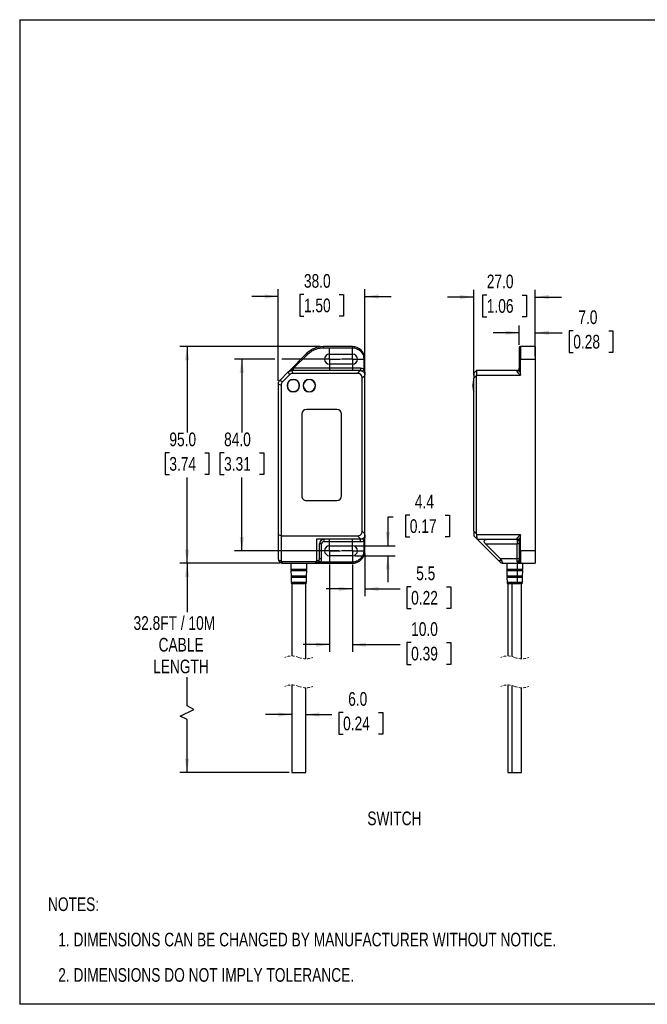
# Model space of a CAD drawing. Header units: millimetres. Extents: x 0 to 559, y 0 to 432.
# Tile 1 of 2: x 0 to 275, y 0 to 432. Entities that reach past the tile are written whole.
import ezdxf

# ---------------------------------------------------------------- set-up
doc = ezdxf.new("R2010")
doc.units = ezdxf.units.MM
doc.linetypes.add('CENTERX2', pattern=[20.32, 12.7, -2.54, 2.54, -2.54])
doc.linetypes.add('HIDDEN', pattern=[1.905, 1.27, -0.635])
doc.layers.add('CENTER', color=40, linetype='CENTERX2')
doc.layers.add('DIMENSIONS', color=140, linetype='Continuous', lineweight=25)
doc.layers.add('TEXT', color=140, linetype='Continuous', lineweight=25)
doc.styles.add('SLDTEXTSTYLE0', font='TXT', dxfattribs={"width": 0.75})
doc.dimstyles.new('SLDDIMSTYLE0', dxfattribs={"dimtxt": 6, "dimasz": 6, "dimexe": 0, "dimexo": 0.0625, "dimgap": 1.5, "dimtad": 0, "dimtih": 1, "dimtoh": 1, "dimdec": 1, "dimrnd": 1e-09, "dimzin": 4, "dimdsep": 46, "dimtxsty": 'SLDTEXTSTYLE0', "dimsah": 1, "dimcen": 0.09, "dimadec": 0, "dimazin": 1, "dimtfac": 1, "dimtdec": 1, "dimtmove": 0, "dimatfit": 0, "dimfxl": 0, "dimfrac": 2, "dimtolj": 1, "dimtzin": 12, "dimarcsym": 0})
doc.dimstyles.new('SLDDIMSTYLE1', dxfattribs={"dimtxt": 6, "dimasz": 6, "dimexe": 0, "dimexo": 0.0625, "dimgap": 1.5, "dimtad": 0, "dimtih": 1, "dimtoh": 1, "dimdec": 1, "dimrnd": 1e-09, "dimzin": 4, "dimdsep": 46, "dimtxsty": 'SLDTEXTSTYLE0', "dimsah": 1, "dimcen": 0.09, "dimadec": 0, "dimazin": 1, "dimtfac": 1, "dimtdec": 1, "dimtofl": 0, "dimtmove": 0, "dimatfit": 3, "dimfxl": 0, "dimfrac": 2, "dimtolj": 1, "dimtzin": 12, "dimarcsym": 0})
doc.dimstyles.new('SLDDIMSTYLE2', dxfattribs={"dimtxt": 6, "dimasz": 6, "dimexe": 0, "dimexo": 0.0625, "dimgap": 1.5, "dimtad": 0, "dimtih": 1, "dimtoh": 1, "dimdec": 1, "dimrnd": 1e-09, "dimzin": 12, "dimdsep": 46, "dimtxsty": 'SLDTEXTSTYLE0', "dimsah": 1, "dimcen": 0.09, "dimadec": 0, "dimazin": 3, "dimtfac": 1, "dimtdec": 1, "dimtmove": 0, "dimatfit": 0, "dimfxl": 0, "dimfrac": 2, "dimtolj": 1, "dimtzin": 12, "dimarcsym": 0})
doc.dimstyles.new('SLDDIMSTYLE3', dxfattribs={"dimtxt": 6, "dimasz": 6, "dimexe": 0, "dimexo": 0.0625, "dimgap": 1.5, "dimtad": 0, "dimtih": 1, "dimtoh": 1, "dimdec": 1, "dimrnd": 1e-09, "dimzin": 12, "dimdsep": 46, "dimtxsty": 'SLDTEXTSTYLE0', "dimsah": 1, "dimcen": 0.09, "dimadec": 0, "dimazin": 3, "dimtfac": 1, "dimtdec": 1, "dimtofl": 0, "dimtmove": 0, "dimatfit": 3, "dimfxl": 0, "dimfrac": 2, "dimtolj": 1, "dimtzin": 12, "dimarcsym": 0})

# ---------------------------------------------------------------- blocks, each defined once
blk = doc.blocks.new('SW_NOTE_0')
at = {"layer": 'TEXT', "color": 0, "char_height": 6, "attachment_point": 1, "style": 'SLDTEXTSTYLE0'}
for s, insert in [('NOTES:', (0, 7.73)), ('1. DIMENSIONS CAN BE CHANGED BY MANUFACTURER WITHOUT NOTICE.', (4.5, -7.78)), ('2. DIMENSIONS DO NOT IMPLY TOLERANCE.', (4.5, -23.3))]:
    blk.add_mtext(s, dxfattribs=dict(at, insert=insert))
blk = doc.blocks.new('_D')
at = {"layer": 'DIMENSIONS'}
for p, q in [((113.38, 273.36), (113.38, 313.59)), ((124.62, 311.3), (122.79, 311.3)), ((122.79, 311.3), (122.79, 301.78)), ((140.14, 311.3), (141.97, 311.3)), ((141.97, 311.3), (141.97, 301.78)), ((151.38, 284.19), (151.38, 313.59)), ((113.38, 310.42), (101.84, 310.42)), ((151.38, 310.42), (162.92, 310.42)), ((122.79, 301.78), (124.62, 301.78)), ((141.97, 301.78), (140.14, 301.78))]:
    blk.add_line(p, q, dxfattribs=at)
for points in [[(113.38, 310.42), (107.38, 311.34), (107.38, 309.49)], [(151.38, 310.42), (157.38, 309.49), (157.38, 311.34)]]:
    blk.add_solid(points, dxfattribs=at)
at = {"layer": 'DIMENSIONS', "char_height": 6, "attachment_point": 1, "style": 'SLDTEXTSTYLE0'}
for s, insert in [('38.0', (124.62, 320.25)), ('1.50', (124.62, 309.51))]:
    blk.add_mtext(s, dxfattribs=dict(at, insert=insert))
blk = doc.blocks.new('_D_1')
at = {"layer": 'DIMENSIONS'}
for p, q in [((111.88, 282.92), (94.21, 282.92)), ((97.38, 282.92), (97.38, 250.78)), ((134.61, 282.92), (114.88, 282.92)), ((89.62, 241.8), (87.79, 241.8)), ((87.79, 241.8), (87.79, 232.28)), ((105.14, 241.8), (106.97, 241.8)), ((106.97, 241.8), (106.97, 232.28)), ((87.79, 232.28), (89.62, 232.28)), ((97.38, 198.92), (97.38, 231.06)), ((106.97, 232.28), (105.14, 232.28)), ((139.87, 198.92), (94.21, 198.92))]:
    blk.add_line(p, q, dxfattribs=at)
for points in [[(97.38, 282.92), (96.46, 276.92), (98.3, 276.92)], [(97.38, 198.92), (98.3, 204.92), (96.46, 204.92)]]:
    blk.add_solid(points, dxfattribs=at)
at = {"layer": 'DIMENSIONS', "char_height": 6, "attachment_point": 1, "style": 'SLDTEXTSTYLE0'}
for s, insert in [('84.0', (89.62, 250.75)), ('3.31', (89.62, 240.01))]:
    blk.add_mtext(s, dxfattribs=dict(at, insert=insert))
blk = doc.blocks.new('_D_2')
at = {"layer": 'DIMENSIONS'}
for p, q in [((131.75, 288.42), (70.21, 288.42)), ((73.38, 288.42), (73.38, 250.78)), ((65.62, 241.8), (63.79, 241.8)), ((63.79, 241.8), (63.79, 232.28)), ((81.14, 241.8), (82.97, 241.8)), ((82.97, 241.8), (82.97, 232.28)), ((63.79, 232.28), (65.62, 232.28)), ((73.38, 193.42), (73.38, 231.06)), ((82.97, 232.28), (81.14, 232.28)), ((114.11, 193.42), (70.21, 193.42))]:
    blk.add_line(p, q, dxfattribs=at)
for points in [[(73.38, 288.42), (72.46, 282.42), (74.3, 282.42)], [(73.38, 193.42), (74.3, 199.42), (72.46, 199.42)]]:
    blk.add_solid(points, dxfattribs=at)
at = {"layer": 'DIMENSIONS', "char_height": 6, "attachment_point": 1, "style": 'SLDTEXTSTYLE0'}
for s, insert in [('95.0', (65.62, 250.75)), ('3.74', (65.62, 240.01))]:
    blk.add_mtext(s, dxfattribs=dict(at, insert=insert))
blk = doc.blocks.new('_D_3')
at = {"layer": 'DIMENSIONS'}
for p, q in [((151.38, 197.65), (151.38, 179.01)), ((145.88, 192.91), (145.88, 179.01)), ((145.88, 182.19), (134.34, 182.19)), ((151.38, 182.19), (166.75, 182.19)), ((171.63, 183.07), (169.8, 183.07)), ((169.8, 183.07), (169.8, 173.55)), ((187.14, 183.07), (188.97, 183.07)), ((188.97, 183.07), (188.97, 173.55)), ((169.8, 173.55), (171.63, 173.55)), ((188.97, 173.55), (187.14, 173.55))]:
    blk.add_line(p, q, dxfattribs=at)
for points in [[(145.88, 182.19), (139.88, 183.11), (139.88, 181.27)], [(151.38, 182.19), (157.38, 181.27), (157.38, 183.11)]]:
    blk.add_solid(points, dxfattribs=at)
at = {"layer": 'DIMENSIONS', "char_height": 6, "attachment_point": 1, "style": 'SLDTEXTSTYLE0'}
for s, insert in [('5.5', (173.84, 192.02)), ('0.22', (171.63, 181.28))]:
    blk.add_mtext(s, dxfattribs=dict(at, insert=insert))
blk = doc.blocks.new('_D_4')
at = {"layer": 'DIMENSIONS'}
for p, q in [((135.88, 192.91), (135.88, 154.54)), ((145.88, 192.91), (145.88, 154.54)), ((135.88, 157.72), (124.34, 157.72)), ((145.88, 157.72), (166.75, 157.72)), ((171.63, 158.6), (169.8, 158.6)), ((169.8, 158.6), (169.8, 149.08)), ((187.14, 158.6), (188.97, 158.6)), ((188.97, 158.6), (188.97, 149.08)), ((169.8, 149.08), (171.63, 149.08)), ((188.97, 149.08), (187.14, 149.08))]:
    blk.add_line(p, q, dxfattribs=at)
for points in [[(135.88, 157.72), (129.88, 158.64), (129.88, 156.79)], [(145.88, 157.72), (151.88, 156.79), (151.88, 158.64)]]:
    blk.add_solid(points, dxfattribs=at)
at = {"layer": 'DIMENSIONS', "char_height": 6, "attachment_point": 1, "style": 'SLDTEXTSTYLE0'}
for s, insert in [('10.0', (171.63, 167.55)), ('0.39', (171.63, 156.81))]:
    blk.add_mtext(s, dxfattribs=dict(at, insert=insert))
blk = doc.blocks.new('_D_5')
at = {"layer": 'DIMENSIONS'}
for p, q in [((119.38, 127.08), (107.84, 127.08)), ((125.38, 127.08), (136.92, 127.08)), ((141.8, 127.96), (139.97, 127.96)), ((139.97, 127.96), (139.97, 118.43)), ((157.32, 127.96), (159.14, 127.96)), ((159.14, 127.96), (159.14, 118.43)), ((139.97, 118.43), (141.8, 118.43)), ((159.14, 118.43), (157.32, 118.43))]:
    blk.add_line(p, q, dxfattribs=at)
for points in [[(119.38, 127.08), (113.38, 128), (113.38, 126.15)], [(125.38, 127.08), (131.38, 126.15), (131.38, 128)]]:
    blk.add_solid(points, dxfattribs=at)
at = {"layer": 'DIMENSIONS', "char_height": 6, "attachment_point": 1, "style": 'SLDTEXTSTYLE0'}
for s, insert in [('6.0', (144.02, 136.91)), ('0.24', (141.8, 126.17))]:
    blk.add_mtext(s, dxfattribs=dict(at, insert=insert))
blk = doc.blocks.new('_D_6')
at = {"layer": 'DIMENSIONS'}
for p, q in [((163.73, 213.6), (161.38, 213.6)), ((161.38, 213.6), (161.38, 201.12)), ((171.04, 214.49), (169.21, 214.49)), ((169.21, 214.49), (169.21, 204.96)), ((186.55, 214.49), (188.38, 214.49)), ((188.38, 214.49), (188.38, 204.96)), ((169.21, 204.96), (171.04, 204.96)), ((188.38, 204.96), (186.55, 204.96)), ((147.15, 201.12), (164.56, 201.12)), ((147.15, 196.72), (164.56, 196.72)), ((161.38, 196.72), (161.38, 185.18))]:
    blk.add_line(p, q, dxfattribs=at)
for points in [[(161.38, 201.12), (162.31, 207.12), (160.46, 207.12)], [(161.38, 196.72), (160.46, 190.72), (162.31, 190.72)]]:
    blk.add_solid(points, dxfattribs=at)
at = {"layer": 'DIMENSIONS', "char_height": 6, "attachment_point": 1, "style": 'SLDTEXTSTYLE0'}
for s, insert in [('4.4', (173.25, 223.44)), ('0.17', (171.04, 212.7))]:
    blk.add_mtext(s, dxfattribs=dict(at, insert=insert))
blk = doc.blocks.new('_D_7')
at = {"layer": 'DIMENSIONS'}
for p, q in [((114.11, 193.42), (70.21, 193.42)), ((73.38, 193.42), (73.38, 172.01)), ((73.38, 130.86), (73.38, 143.43)), ((76.38, 129.36), (73.38, 130.86)), ((70.38, 126.36), (76.38, 129.36)), ((73.38, 124.86), (70.38, 126.36)), ((73.38, 101.66), (73.38, 124.86)), ((118.11, 101.66), (70.21, 101.66))]:
    blk.add_line(p, q, dxfattribs=at)
for points in [[(73.38, 193.42), (72.46, 187.42), (74.3, 187.42)], [(73.38, 101.66), (74.3, 107.66), (72.46, 107.66)]]:
    blk.add_solid(points, dxfattribs=at)
at = {"layer": 'DIMENSIONS', "char_height": 6, "attachment_point": 1, "style": 'SLDTEXTSTYLE0'}
for s, insert in [('32.8FT / 10M', (49.91, 170.21)), ('CABLE', (60.89, 160.69)), ('LENGTH', (58.51, 151.16))]:
    blk.add_mtext(s, dxfattribs=dict(at, insert=insert))
blk = doc.blocks.new('SW_CENTERMARKSYMBOL_0')
at = {"layer": 'CENTER', "color": 0}
for p, q in [((0, 2.54), (0, 4.74)), ((-2.54, 0), (-4.74, 0)), ((0, 0), (-2.54, 0)), ((0, 0), (0, 2.54)), ((0, 0), (0, -2.54)), ((0, 0), (2.54, 0)), ((2.54, 0), (4.74, 0)), ((0, -2.54), (0, -4.74))]:
    blk.add_line(p, q, dxfattribs=at)
blk = doc.blocks.new('SW_CENTERMARKSYMBOL_1')
at = {"layer": 'CENTER', "color": 0}
for p, q in [((0, 2.54), (0, 4.74)), ((-2.54, 0), (-4.74, 0)), ((0, 0), (-2.54, 0)), ((0, 0), (0, 2.54)), ((0, 0), (0, -2.54)), ((0, 0), (2.54, 0)), ((2.54, 0), (4.74, 0)), ((0, -2.54), (0, -4.74))]:
    blk.add_line(p, q, dxfattribs=at)
blk = doc.blocks.new('SW_CENTERMARKSYMBOL_2')
at = {"layer": 'CENTER', "color": 0}
for p, q in [((0, 2.54), (0, 4.74)), ((-2.54, 0), (-4.74, 0)), ((0, 0), (-2.54, 0)), ((0, 0), (0, 2.54)), ((0, 0), (0, -2.54)), ((0, 0), (2.54, 0)), ((2.54, 0), (4.74, 0)), ((0, -2.54), (0, -4.74))]:
    blk.add_line(p, q, dxfattribs=at)
blk = doc.blocks.new('SW_CENTERMARKSYMBOL_3')
at = {"layer": 'CENTER', "color": 0}
for p, q in [((0, 2.54), (0, 4.74)), ((-2.54, 0), (-4.74, 0)), ((0, 0), (-2.54, 0)), ((0, 0), (0, 2.54)), ((0, 0), (0, -2.54)), ((0, 0), (2.54, 0)), ((2.54, 0), (4.74, 0)), ((0, -2.54), (0, -4.74))]:
    blk.add_line(p, q, dxfattribs=at)
blk = doc.blocks.new('_D_12')
at = {"layer": 'DIMENSIONS'}
for p, q in [((199.05, 275.87), (199.05, 313.35)), ((204.8, 311.06), (202.97, 311.06)), ((202.97, 311.06), (202.97, 301.53)), ((220.31, 311.06), (222.14, 311.06)), ((222.14, 311.06), (222.14, 301.53)), ((226.05, 284.19), (226.05, 313.35)), ((199.05, 310.17), (187.52, 310.17)), ((226.05, 310.17), (237.59, 310.17)), ((202.97, 301.53), (204.8, 301.53)), ((222.14, 301.53), (220.31, 301.53))]:
    blk.add_line(p, q, dxfattribs=at)
for points in [[(199.05, 310.17), (193.05, 311.1), (193.05, 309.25)], [(226.05, 310.17), (232.05, 309.25), (232.05, 311.1)]]:
    blk.add_solid(points, dxfattribs=at)
at = {"layer": 'DIMENSIONS', "char_height": 6, "attachment_point": 1, "style": 'SLDTEXTSTYLE0'}
for s, insert in [('27.0', (204.8, 320.01)), ('1.06', (204.8, 309.27))]:
    blk.add_mtext(s, dxfattribs=dict(at, insert=insert))
blk = doc.blocks.new('_D_13')
at = {"layer": 'DIMENSIONS'}
for p, q in [((219.05, 294.49), (207.52, 294.49)), ((219.05, 289.19), (219.05, 297.67)), ((226.05, 289.69), (226.05, 297.67)), ((226.05, 294.49), (237.85, 294.49)), ((242.72, 295.38), (240.89, 295.38)), ((240.89, 295.38), (240.89, 285.85)), ((258.24, 295.38), (260.07, 295.38)), ((260.07, 295.38), (260.07, 285.85)), ((240.89, 285.85), (242.72, 285.85)), ((260.07, 285.85), (258.24, 285.85))]:
    blk.add_line(p, q, dxfattribs=at)
for points in [[(219.05, 294.49), (213.05, 295.42), (213.05, 293.57)], [(226.05, 294.49), (232.05, 293.57), (232.05, 295.42)]]:
    blk.add_solid(points, dxfattribs=at)
at = {"layer": 'DIMENSIONS', "char_height": 6, "attachment_point": 1, "style": 'SLDTEXTSTYLE0'}
for s, insert in [('7.0', (244.94, 304.33)), ('0.28', (242.72, 293.59))]:
    blk.add_mtext(s, dxfattribs=dict(at, insert=insert))

msp = doc.modelspace()

# ---------------------------------------------------------------- linework, layer by layer
at = {"color": 7, "linetype": 'Continuous'}
for p, q in [((0, 431.8), (0, 0)), ((0, 431.8), (558.8, 431.8)), ((558.8, 0), (0, 0))]:
    msp.add_line(p, q, dxfattribs=at)
for p, q in [((125.95, 285.49), (117.8, 277.33)), ((120.09, 278.92), (126.31, 285.13)), ((133.02, 288.42), (133.02, 287.92)), ((145.88, 288.42), (133.02, 288.42)), ((133.02, 287.92), (145.88, 287.92)), ((135.88, 285.12), (145.88, 285.12)), ((145.88, 288.42), (145.88, 287.92)), ((219.05, 287.92), (219.05, 282.92)), ((219.55, 288.42), (219.55, 282.92)), ((226.05, 288.42), (219.55, 288.42)), ((226.05, 288.42), (226.05, 282.92)), ((145.88, 280.72), (135.88, 280.72)), ((150.88, 282.92), (150.88, 278.52)), ((151.38, 282.92), (150.88, 282.92)), ((151.38, 275.92), (151.38, 282.92)), ((219.05, 282.92), (219.05, 278.52)), ((219.55, 282.92), (219.05, 282.92)), ((219.55, 275.92), (219.55, 282.92)), ((219.55, 282.92), (226.05, 282.92)), ((226.05, 282.92), (226.05, 198.92)), ((117.76, 277.3), (114, 273.54)), ((117.8, 277.33), (117.76, 277.3)), ((117.76, 277.3), (118.26, 276.1)), ((119.26, 277.92), (119.21, 277.92)), ((119.76, 276.72), (119.26, 277.92)), ((149.26, 277.92), (119.26, 277.92)), ((119.5, 278.62), (120.09, 278.92)), ((119.76, 276.72), (148.06, 276.72)), ((120.09, 277.92), (120.09, 278.92)), ((149.38, 278.92), (120.09, 278.92)), ((149.26, 277.92), (148.06, 276.72)), ((149.38, 277.92), (149.26, 277.92)), ((149.38, 278.92), (149.38, 277.92)), ((200.25, 277.92), (199.05, 276.72)), ((199.05, 276.72), (199.05, 274.6)), ((200.26, 277.92), (200.25, 277.92)), ((218.05, 277.92), (200.26, 277.92)), ((218.05, 277.65), (218.05, 277.92)), ((113.38, 272.09), (113.38, 272.04)), ((113.38, 272.04), (113.38, 205.91)), ((113.38, 272.04), (114.58, 271.54)), ((114, 273.54), (113.97, 273.5)), ((115.2, 273.04), (114, 273.54)), ((118.26, 276.1), (115.2, 273.04)), ((150.18, 274.6), (151.38, 275.8)), ((150.18, 207.54), (150.18, 274.6)), ((151.38, 275.8), (151.38, 275.92)), ((151.38, 206.34), (151.38, 275.8)), ((199.05, 274.6), (200.25, 275.8)), ((199.05, 207.54), (199.05, 274.6)), ((200.25, 206.34), (200.25, 275.8)), ((200.26, 275.92), (219.55, 275.92)), ((114.58, 271.54), (114.58, 205.42)), ((139.08, 260.92), (125.68, 260.92)), ((123.68, 258.92), (123.68, 222.92)), ((141.08, 222.92), (141.08, 258.92)), ((125.68, 220.92), (139.08, 220.92)), ((151.38, 206.34), (150.18, 207.54)), ((199.05, 207.54), (199.05, 205.42)), ((200.25, 206.34), (199.05, 207.54)), ((114.58, 205.42), (113.38, 205.91)), ((113.38, 205.91), (113.38, 195.42)), ((114.58, 205.42), (114.58, 194.42)), ((114.58, 205.42), (148.06, 205.42)), ((149.38, 203.92), (130.18, 203.92)), ((130.18, 203.92), (130.18, 194.42)), ((133.38, 203.92), (133.38, 202.92)), ((148.06, 205.42), (149.55, 203.92)), ((149.55, 203.92), (149.38, 203.92)), ((149.38, 202.92), (149.38, 203.92)), ((150.88, 203.32), (150.88, 198.92)), ((151.38, 205.92), (151.38, 206.34)), ((151.38, 198.92), (151.38, 205.92)), ((199.05, 205.42), (200.55, 203.92)), ((219.55, 205.92), (200.28, 205.92)), ((200.55, 203.92), (218.05, 203.92)), ((200.55, 203.92), (200.55, 203.92)), ((200.55, 203.92), (210.05, 194.42)), ((218.05, 203.92), (218.05, 204.19)), ((218.05, 203.92), (218.05, 201.92)), ((219.05, 203.32), (219.05, 198.92)), ((219.55, 198.92), (219.55, 205.92)), ((131.38, 195.42), (131.38, 201.92)), ((132.38, 201.92), (131.38, 201.92)), ((132.38, 195.42), (132.38, 201.92)), ((133.38, 202.92), (149.38, 202.92)), ((135.88, 201.12), (145.88, 201.12)), ((151.38, 198.92), (150.88, 198.92)), ((204.25, 201.92), (218.05, 201.92)), ((210.75, 195.42), (204.25, 201.92)), ((219.05, 201.92), (218.05, 201.92)), ((218.05, 195.42), (218.05, 201.92)), ((219.55, 198.92), (219.05, 198.92)), ((219.05, 198.92), (219.05, 193.92)), ((226.05, 198.92), (219.55, 198.92)), ((219.55, 198.92), (219.55, 193.42)), ((226.05, 198.92), (226.05, 193.42)), ((114.58, 194.42), (113.65, 194.42)), ((131.11, 194.42), (130.18, 194.42)), ((132.38, 195.42), (131.38, 195.42)), ((145.88, 196.72), (135.88, 196.72)), ((211.37, 194.42), (210.05, 194.42)), ((218.05, 195.42), (210.75, 195.42)), ((219.05, 195.42), (218.05, 195.42)), ((218.05, 194.42), (218.05, 195.42)), ((130.08, 194), (114.68, 194)), ((115.38, 193.42), (115.41, 193.42)), ((115.41, 193.42), (129.35, 193.42)), ((118.84, 193.42), (118.9, 190.7)), ((119.05, 190.7), (118.9, 190.7)), ((118.91, 190.13), (118.96, 187.7)), ((119.06, 190.13), (118.91, 190.13)), ((118.97, 190.61), (119.12, 190.61)), ((119.12, 190.23), (118.98, 190.23)), ((119.05, 190.7), (118.99, 193.42)), ((125.87, 190.7), (119.05, 190.7)), ((119.11, 187.7), (119.06, 190.13)), ((125.85, 190.13), (119.06, 190.13)), ((119.11, 190.42), (119.25, 190.42)), ((119.12, 190.61), (125.79, 190.61)), ((125.79, 190.23), (119.12, 190.23)), ((119.25, 190.42), (125.65, 190.42)), ((125.8, 187.7), (125.85, 190.13)), ((125.87, 190.7), (125.92, 193.42)), ((129.35, 193.42), (129.38, 193.42)), ((129.38, 193.42), (145.88, 193.42)), ((145.88, 193.92), (131.98, 193.92)), ((145.88, 193.42), (145.88, 193.92)), ((211.88, 193.42), (211.92, 193.42)), ((211.92, 193.42), (219.55, 193.42)), ((213.51, 193.42), (213.57, 190.7)), ((218.07, 190.7), (213.57, 190.7)), ((213.58, 190.13), (213.63, 187.7)), ((218.07, 190.13), (213.58, 190.13)), ((213.64, 190.61), (218.05, 190.61)), ((218.05, 190.23), (213.65, 190.23)), ((213.78, 190.42), (218.01, 190.42)), ((218.01, 190.42), (220.32, 190.42)), ((218.05, 190.61), (220.47, 190.61)), ((220.46, 190.23), (218.05, 190.23)), ((218.07, 190.13), (218.05, 187.7)), ((218.09, 193.42), (218.07, 190.7)), ((220.54, 190.7), (218.07, 190.7)), ((220.53, 190.13), (218.07, 190.13)), ((219.55, 193.42), (226.05, 193.42)), ((220.48, 187.7), (220.53, 190.13)), ((220.54, 190.7), (220.6, 193.42)), ((119.11, 187.7), (118.96, 187.7)), ((118.97, 187.13), (119.02, 184.91)), ((119.12, 187.13), (118.97, 187.13)), ((119.03, 187.61), (119.18, 187.61)), ((119.18, 187.23), (119.04, 187.23)), ((125.8, 187.7), (119.11, 187.7)), ((119.17, 184.91), (119.12, 187.13)), ((125.79, 187.13), (119.12, 187.13)), ((119.17, 187.42), (119.31, 187.42)), ((119.18, 187.61), (125.73, 187.61)), ((125.72, 187.23), (119.18, 187.23)), ((119.31, 187.42), (125.6, 187.42)), ((125.74, 184.91), (125.79, 187.13)), ((218.05, 187.7), (213.63, 187.7)), ((213.65, 187.13), (213.69, 184.91)), ((218.05, 187.13), (213.65, 187.13)), ((213.7, 187.61), (218.03, 187.61)), ((218.03, 187.23), (213.71, 187.23)), ((213.84, 187.42), (217.99, 187.42)), ((217.99, 187.42), (220.27, 187.42)), ((218.03, 187.61), (220.41, 187.61)), ((220.4, 187.23), (218.03, 187.23)), ((218.05, 187.13), (218.04, 184.91)), ((220.48, 187.7), (218.05, 187.7)), ((220.46, 187.13), (218.05, 187.13)), ((220.42, 184.91), (220.46, 187.13)), ((119.17, 184.91), (119.02, 184.91)), ((125.74, 184.91), (119.17, 184.91)), ((119.38, 184.44), (119.38, 152.76)), ((119.51, 184.44), (119.38, 184.44)), ((125.11, 184.44), (119.51, 184.44)), ((125.38, 184.44), (125.11, 184.44)), ((125.38, 151.52), (125.38, 184.44)), ((218.04, 184.91), (213.69, 184.91)), ((214.05, 184.44), (214.05, 152.76)), ((215.81, 184.44), (214.05, 184.44)), ((217.93, 184.44), (215.81, 184.44)), ((215.81, 184.44), (215.81, 152.54)), ((220.05, 184.44), (217.93, 184.44)), ((220.42, 184.91), (218.04, 184.91)), ((220.05, 151.52), (220.05, 184.44)), ((119.38, 140.06), (119.38, 101.66)), ((125.38, 101.66), (125.38, 138.82)), ((214.05, 140.06), (214.05, 101.66)), ((215.81, 139.84), (215.81, 101.66)), ((220.05, 101.66), (220.05, 138.82)), ((119.38, 101.66), (125.11, 101.66)), ((125.11, 101.66), (125.38, 101.66)), ((214.05, 101.66), (215.81, 101.66)), ((215.81, 101.66), (220.05, 101.66))]:
    msp.add_line(p, q)
at = {"flags": 128}
for points in [[(125.95, 285.49), (125.96, 285.48), (125.98, 285.46), (126.01, 285.43), (126.06, 285.38), (126.11, 285.33), (126.17, 285.27), (126.24, 285.2), (126.31, 285.13)], [(119.5, 278.62), (119.48, 278.48), (119.46, 278.34), (119.43, 278.22), (119.39, 278.11), (119.35, 278.03), (119.31, 277.97), (119.26, 277.93), (119.21, 277.92)], [(150.88, 278.52), (150.78, 278.35), (150.69, 278.18), (150.6, 278.03), (150.53, 277.9), (150.47, 277.8), (150.42, 277.72), (150.39, 277.67), (150.38, 277.65)], [(200.25, 275.8), (200.26, 275.86), (200.26, 275.92)], [(150.38, 204.19), (150.39, 204.17), (150.42, 204.12), (150.47, 204.04), (150.53, 203.93), (150.6, 203.8), (150.69, 203.65), (150.78, 203.49), (150.88, 203.32)], [(204.25, 201.92), (203.95, 202.26), (203.74, 202.6), (203.63, 202.92), (203.63, 203.2), (203.73, 203.45), (203.93, 203.65), (204.23, 203.8), (204.62, 203.89), (205.08, 203.92)], [(131.98, 193.92), (131.81, 194.01), (131.65, 194.11), (131.5, 194.2), (131.37, 194.27), (131.26, 194.33), (131.18, 194.38), (131.13, 194.41), (131.11, 194.42)], [(210.05, 194.42), (210.2, 194.27), (210.34, 194.13), (210.47, 194)], [(211.37, 194.42), (211.44, 194.13), (211.51, 193.89), (211.61, 193.69), (211.71, 193.54), (211.81, 193.45), (211.92, 193.42)], [(219.05, 193.92), (219.04, 194.01), (218.98, 194.11), (218.89, 194.2), (218.76, 194.27), (218.61, 194.33), (218.44, 194.38), (218.25, 194.41), (218.05, 194.42)]]:
    msp.add_lwpolyline(points, dxfattribs=at)
for centre, radius, start, end in [((133.02, 278.42), 10, 90, 135.0001), ((135.88, 282.92), 2.2, 90, 270), ((145.88, 282.92), 5.5, 0.0001, 90), ((145.88, 282.92), 2.2, 270, 90), ((219.55, 287.92), 0.5, 90.0004, 179.9997), ((119.74, 274.63), 2.08, 89.5842, 135.4162), ((148.17, 274.71), 2.01, 356.7243, 93.2757), ((218.05, 278.92), 1, 269.9996, 0.0005), ((218.12, 278.59), 0.94, 266.1889, 355.5979), ((116.67, 271.56), 2.08, 134.5845, 180.4156), ((119.98, 271.32), 2.75, 90, 270), ((119.98, 271.32), 2.65, 33.729, 213.7289), ((119.98, 271.32), 2.65, 213.729, 33.7289), ((119.98, 271.32), 2.75, 270, 90), ((126.98, 271.32), 2.75, 90, 270), ((126.98, 271.32), 2.65, 90, 270), ((126.98, 271.32), 2.75, 270, 90), ((126.98, 271.32), 2.65, 270, 90), ((205.93, 271.32), 7.27, 160.9088, 179.9999), ((205.93, 271.32), 7.27, 180.0001, 199.0912), ((125.68, 258.92), 2, 90.0002, 179.9999), ((139.08, 258.92), 2, 0.0001, 89.9998), ((125.68, 222.92), 2, 180, 270.0001), ((139.08, 222.92), 2, 270, 360), ((148.17, 207.42), 2.01, 266.7242, 3.2758), ((133.38, 201.92), 2, 90, 180), ((203.76, 206.35), 3.5, 180.1125, 187.0214), ((218.12, 203.25), 0.94, 4.4019, 93.8113), ((218.05, 202.92), 1, 360, 90), ((135.88, 198.92), 2.2, 90, 270), ((145.88, 198.92), 2.2, 270, 90), ((145.88, 198.92), 5.5, 270, 360), ((115.38, 195.42), 2, 180.0002, 209.9998), ((115.38, 195.42), 2, 210, 270), ((115.47, 194.41), 0.892, 179.3105, 206.8859), ((129.38, 195.42), 2, 270, 330), ((129.29, 194.41), 0.892, 333.1142, 0.6894), ((129.38, 195.42), 2, 330, 360), ((209.39, 193.88), 2.06, 15.2381, 48.4476), ((115.53, 194.32), 0.911, 200.3739, 262.2926), ((119, 190.71), 0.1, 181.2311, 253.5806), ((119.01, 190.13), 0.1, 108.8834, 181.2324), ((118.91, 190.42), 0.2, 0.0005, 73.5799), ((118.91, 190.42), 0.2, 288.8835, 0.0003), ((119.15, 190.7), 0.0994, 180.4105, 251.947), ((119.16, 190.13), 0.0998, 110.5997, 181.9006), ((119.05, 190.42), 0.199, 359.2218, 71.9193), ((119.05, 190.41), 0.199, 290.5734, 0.7142), ((125.85, 190.42), 0.2, 106.42, 179.9997), ((125.85, 190.42), 0.2, 179.9997, 251.1165), ((125.77, 190.71), 0.1, 286.4196, 358.7683), ((125.75, 190.13), 0.1, 358.7677, 71.1161), ((129.23, 194.32), 0.911, 277.7076, 339.6259), ((211.88, 195.42), 2, 225, 270), ((213.67, 190.71), 0.1, 181.2319, 253.5801), ((213.68, 190.13), 0.1, 108.8843, 181.2318), ((213.58, 190.42), 0.2, 0.0002, 73.5801), ((213.58, 190.42), 0.2, 288.8835, 0.0004), ((218.34, 190.45), 0.329, 150.2915, 185.0442), ((218.36, 190.39), 0.346, 175.594, 208.013), ((217.91, 190.69), 0.162, 330.0966, 4.6997), ((217.89, 190.15), 0.176, 355.2482, 27.8407), ((219.55, 193.92), 0.5, 180, 270), ((220.52, 190.42), 0.2, 106.4199, 180), ((220.52, 190.42), 0.2, 179.999, 251.1171), ((220.43, 190.13), 0.1, 358.7678, 71.1157), ((220.44, 190.71), 0.1, 286.4194, 358.7689), ((119.06, 187.7), 0.1, 181.2321, 251.7372), ((119.07, 187.14), 0.1, 110.7257, 181.2324), ((118.97, 187.42), 0.2, 0.0002, 71.7371), ((118.97, 187.42), 0.2, 290.7263, 0.0003), ((119.21, 187.7), 0.0996, 180.4576, 250.081), ((119.22, 187.14), 0.1, 112.4567, 181.855), ((119.11, 187.42), 0.199, 359.2696, 70.0547), ((119.11, 187.41), 0.2, 292.4331, 0.668), ((125.8, 187.42), 0.2, 108.2626, 180.0001), ((125.8, 187.42), 0.2, 180, 249.2733), ((125.69, 187.14), 0.1, 358.7677, 69.2738), ((125.7, 187.7), 0.1, 288.2628, 358.7679), ((213.73, 187.7), 0.1, 181.2319, 251.7375), ((213.75, 187.14), 0.1, 110.7259, 181.2325), ((213.64, 187.42), 0.2, 359.9998, 71.7374), ((213.64, 187.42), 0.2, 290.7265, 0.0001), ((218.34, 187.44), 0.342, 151.5698, 184.5593), ((218.35, 187.39), 0.359, 176.0238, 206.811), ((217.89, 187.69), 0.168, 331.3906, 4.21), ((217.87, 187.15), 0.183, 355.6725, 26.6543), ((220.47, 187.42), 0.2, 108.2629, 179.9998), ((220.47, 187.42), 0.2, 180.0004, 249.273), ((220.36, 187.14), 0.1, 358.7676, 69.2743), ((220.38, 187.7), 0.1, 288.2615, 358.7692), ((119.52, 184.92), 0.5, 181.232, 253.8158), ((119.66, 184.91), 0.497, 180.4044, 252.1855), ((125.24, 184.92), 0.5, 286.1842, 358.768), ((214.19, 184.92), 0.5, 181.232, 253.8159), ((217.24, 184.84), 0.804, 329.9267, 4.7652), ((219.92, 184.92), 0.5, 286.1842, 358.768)]:
    msp.add_arc(centre, radius, start, end)
at = {"color": 7, "linetype": 'HIDDEN', "lineweight": 18}
for centre, start, end in [((119.29, 144.73), 67.3801, 112.6199), ((125.47, 159.55), 247.3801, 292.6199), ((213.97, 144.73), 67.3801, 112.6199), ((220.14, 159.55), 247.3801, 292.6199), ((119.29, 132.03), 67.3801, 112.6199), ((125.47, 146.85), 247.3801, 292.6199), ((213.97, 132.03), 67.3801, 112.6199), ((220.14, 146.85), 247.3801, 292.6199)]:
    msp.add_arc(centre, 8.03, start, end, dxfattribs=at)
for points, knots in [([(126.31, 285.13), (126.77, 285.55), (127.69, 286.38), (129.37, 287.24), (131.16, 287.81), (132.41, 287.88), (133.02, 287.92)], [0, 0, 0, 0, 0.247575, 0.5, 0.752425, 1, 1, 1, 1]), ([(145.88, 287.92), (146.2, 287.9), (146.82, 287.87), (147.75, 287.58), (148.64, 287.13), (149.44, 286.48), (150.09, 285.68), (150.55, 284.78), (150.83, 283.85), (150.86, 283.22), (150.88, 282.92)], [0, 0, 0, 0, 0.119996, 0.240026, 0.368653, 0.50001, 0.631367, 0.759993, 0.883487, 1, 1, 1, 1]), ([(117.8, 277.33), (117.95, 277.48), (118.2, 277.72), (118.64, 278.08), (119.05, 278.38), (119.36, 278.55), (119.5, 278.62)], [0, 0, 0, 0, 0.293793, 0.49812, 0.779032, 1, 1, 1, 1]), ([(117.8, 277.33), (117.97, 277.47), (118.32, 277.76), (118.84, 277.9), (119.14, 277.91), (119.21, 277.92)], [0, 0, 0, 0, 0.428789, 0.857555, 1, 1, 1, 1]), ([(150.88, 278.52), (150.64, 278.63), (150.17, 278.86), (149.64, 278.9), (149.38, 278.92)], [0, 0, 0, 0, 0.500001, 1, 1, 1, 1]), ([(149.38, 277.92), (149.49, 277.91), (149.71, 277.9), (150.04, 277.82), (150.35, 277.68), (150.62, 277.5), (150.87, 277.26), (151.08, 277), (151.23, 276.7), (151.33, 276.41), (151.37, 276.15), (151.38, 275.99), (151.38, 275.92)], [0, 0, 0, 0, 0.10487, 0.212854, 0.31766, 0.425463, 0.53124, 0.640105, 0.74539, 0.853695, 0.926345, 1, 1, 1, 1]), ([(150.88, 278.52), (150.97, 278.31), (151.16, 277.9), (151.32, 277.11), (151.34, 276.54), (151.36, 276.19)], [0, 0, 0, 0, 0.282353, 0.561796, 1, 1, 1, 1]), ([(200.26, 277.92), (200.26, 277.91), (200.27, 277.87), (200.25, 277.79), (200.25, 277.66), (200.24, 277.47), (200.24, 277.25), (200.24, 276.98), (200.25, 276.69), (200.26, 276.41), (200.26, 276.15), (200.26, 275.99), (200.26, 275.92)], [0, 0, 0, 0, 0.013675, 0.055624, 0.122292, 0.215513, 0.328753, 0.464596, 0.610903, 0.772445, 0.884675, 1, 1, 1, 1]), ([(219.55, 275.92), (219.44, 276.03), (219.22, 276.23), (218.91, 276.53), (218.64, 276.8), (218.42, 277.04), (218.24, 277.25), (218.1, 277.45), (218.07, 277.59), (218.05, 277.65)], [0, 0, 0, 0, 0.211217, 0.385782, 0.557677, 0.697367, 0.809513, 0.923854, 1, 1, 1, 1]), ([(218.71, 278.17), (218.7, 278.16), (218.62, 278.07), (218.51, 278.03), (218.42, 277.99)], [0, 0, 0, 0, 0.1344718, 1, 1, 1, 1]), ([(219.05, 278.52), (219.07, 278.31), (219.11, 277.88), (219.3, 277.01), (219.45, 276.36), (219.55, 275.92)], [0, 0, 0, 0, 0.237503, 0.488338, 1, 1, 1, 1]), ([(113.38, 272.09), (113.4, 272.31), (113.45, 272.76), (113.71, 273.23), (113.92, 273.45), (113.97, 273.5)], [0, 0, 0, 0, 0.428789, 0.857555, 1, 1, 1, 1]), ([(149.38, 202.92), (149.64, 202.93), (150.17, 202.97), (150.64, 203.2), (150.88, 203.32)], [0, 0, 0, 0, 0.5, 1, 1, 1, 1]), ([(151.38, 205.92), (151.38, 205.81), (151.37, 205.58), (151.28, 205.26), (151.14, 204.95), (150.96, 204.67), (150.72, 204.42), (150.46, 204.22), (150.15, 204.06), (149.9, 203.98), (149.69, 203.94), (149.6, 203.93), (149.55, 203.92)], [0, 0, 0, 0, 0.111194, 0.225968, 0.33747, 0.45211, 0.564009, 0.67896, 0.790485, 0.905159, 0.95243, 1, 1, 1, 1]), ([(151.38, 205.92), (151.36, 205.48), (151.33, 204.81), (151.16, 203.93), (150.97, 203.52), (150.88, 203.32)], [0, 0, 0, 0, 0.496728, 0.747061, 1, 1, 1, 1]), ([(200.28, 205.92), (200.29, 205.81), (200.32, 205.59), (200.34, 205.27), (200.35, 204.96), (200.38, 204.69), (200.4, 204.44), (200.44, 204.24), (200.47, 204.09), (200.51, 203.99), (200.53, 203.94), (200.54, 203.93), (200.55, 203.92)], [0, 0, 0, 0, 0.1634, 0.326973, 0.476801, 0.617388, 0.737815, 0.841061, 0.918936, 0.974186, 0.98932, 1, 1, 1, 1]), ([(218.05, 204.19), (218.07, 204.24), (218.09, 204.34), (218.16, 204.47), (218.26, 204.61), (218.42, 204.8), (218.64, 205.04), (218.91, 205.3), (219.22, 205.6), (219.44, 205.81), (219.55, 205.92)], [0, 0, 0, 0, 0.076135, 0.128099, 0.190594, 0.302708, 0.442402, 0.61426, 0.788805, 1, 1, 1, 1]), ([(219.55, 205.92), (219.45, 205.48), (219.3, 204.82), (219.11, 203.96), (219.07, 203.53), (219.05, 203.32)], [0, 0, 0, 0, 0.511666, 0.762499, 1, 1, 1, 1]), ([(133.38, 202.92), (133.26, 202.9), (133.06, 202.88), (132.83, 202.76), (132.67, 202.63), (132.54, 202.47), (132.42, 202.24), (132.39, 202.04), (132.38, 201.92)], [0, 0, 0, 0, 0.239443, 0.369893, 0.5, 0.63045, 0.760557, 1, 1, 1, 1]), ([(150.88, 198.92), (150.86, 198.6), (150.83, 197.97), (150.55, 197.04), (150.09, 196.16), (149.44, 195.36), (148.64, 194.71), (147.75, 194.25), (146.81, 193.97), (146.19, 193.93), (145.88, 193.92)], [0, 0, 0, 0, 0.119996, 0.240026, 0.368653, 0.50001, 0.631366, 0.759993, 0.883486, 1, 1, 1, 1]), ([(131.98, 193.92), (132.1, 194.15), (132.33, 194.63), (132.36, 195.15), (132.38, 195.42)], [0, 0, 0, 0, 0.5, 1, 1, 1, 1]), ([(219.55, 193.42), (219.44, 193.42), (219.22, 193.43), (218.9, 193.51), (218.64, 193.62), (218.41, 193.76), (218.23, 193.94), (218.08, 194.16), (218.06, 194.33), (218.05, 194.42)], [0, 0, 0, 0, 0.18012, 0.33128, 0.48478, 0.616619, 0.732265, 0.87195, 1, 1, 1, 1]), ([(131.98, 193.92), (131.77, 193.82), (131.36, 193.64), (130.53, 193.47), (129.92, 193.45), (129.53, 193.43)], [0, 0, 0, 0, 0.267436, 0.532117, 1, 1, 1, 1])]:
    msp.add_open_spline(points, degree=3, knots=knots)

# ---------------------------------------------------------------- block references
at = {"layer": 'CENTER'}
for name, p in [('SW_CENTERMARKSYMBOL_0', (135.88, 282.92)), ('SW_CENTERMARKSYMBOL_1', (145.88, 282.92)), ('SW_CENTERMARKSYMBOL_2', (135.88, 198.92)), ('SW_CENTERMARKSYMBOL_3', (145.88, 198.92))]:
    msp.add_blockref(name, p, dxfattribs=at)
at = {"layer": 'TEXT'}
msp.add_blockref('SW_NOTE_0', (12.4, 39.18), dxfattribs=at)

# ---------------------------------------------------------------- texts
at = {"layer": 'TEXT', "insert": (152.42, 84.55), "char_height": 6, "attachment_point": 1, "style": 'SLDTEXTSTYLE0'}
msp.add_mtext('SWITCH', dxfattribs=at)

# ---------------------------------------------------------------- dimensions: what is measured, and where the dimension line sits
at = {"layer": 'DIMENSIONS'}
for base, p1, p2, angle, dimstyle, picture, middle in [((151.38, 310.42), (113.38, 272.09), (151.38, 282.92), 0, 'SLDDIMSTYLE0', '_D', (132.38, 310.42)), ((73.38, 193.42), (133.02, 288.42), (115.38, 193.42), 90, 'SLDDIMSTYLE1', '_D_2', (73.38, 240.92)), ((97.38, 198.92), (135.88, 282.92), (141.14, 198.92), 90, 'SLDDIMSTYLE1', '_D_1', (97.38, 240.92)), ((161.38, 201.12), (145.88, 196.72), (145.88, 201.12), 90, 'SLDDIMSTYLE2', '_D_6', (161.38, 213.6)), ((151.38, 182.19), (145.88, 194.18), (151.38, 198.92), 0, 'SLDDIMSTYLE2', '_D_3', (179.38, 182.19)), ((125.38, 127.08), (119.38, 101.66), (125.38, 101.66), 0, 'SLDDIMSTYLE0', '_D_5', (149.56, 127.08))]:
    dim = msp.add_linear_dim(base=base, p1=p1, p2=p2, angle=angle, dimstyle=dimstyle, dxfattribs=at)
    dim.commit()
    dim.dimension.update_dxf_attribs({"geometry": picture, "text_midpoint": middle, "dimtype": 160})
for base, p1, p2, picture, middle in [((226.05, 310.17), (199.05, 274.6), (226.05, 282.92), '_D_12', (212.55, 310.17)), ((226.05, 294.49), (219.05, 287.92), (226.05, 288.42), '_D_13', (250.48, 294.49)), ((145.88, 157.72), (135.88, 194.18), (145.88, 194.18), '_D_4', (179.38, 157.72))]:
    dim = msp.add_linear_dim(base=base, p1=p1, p2=p2, dimstyle='SLDDIMSTYLE0', dxfattribs=at)
    dim.commit()
    dim.dimension.update_dxf_attribs({"geometry": picture, "text_midpoint": middle, "dimtype": 160})
dim = msp.add_linear_dim(base=(73.38, 101.66), p1=(115.38, 193.42), p2=(119.38, 101.66), angle=90, text='32.8FT / 10M\\PCABLE\\PLENGTH', dimstyle='SLDDIMSTYLE3', dxfattribs=at)
dim.commit()
dim.dimension.update_dxf_attribs({"geometry": '_D_7', "text_midpoint": (73.38, 157.72), "dimtype": 160})

doc.saveas('drawing.dxf')
